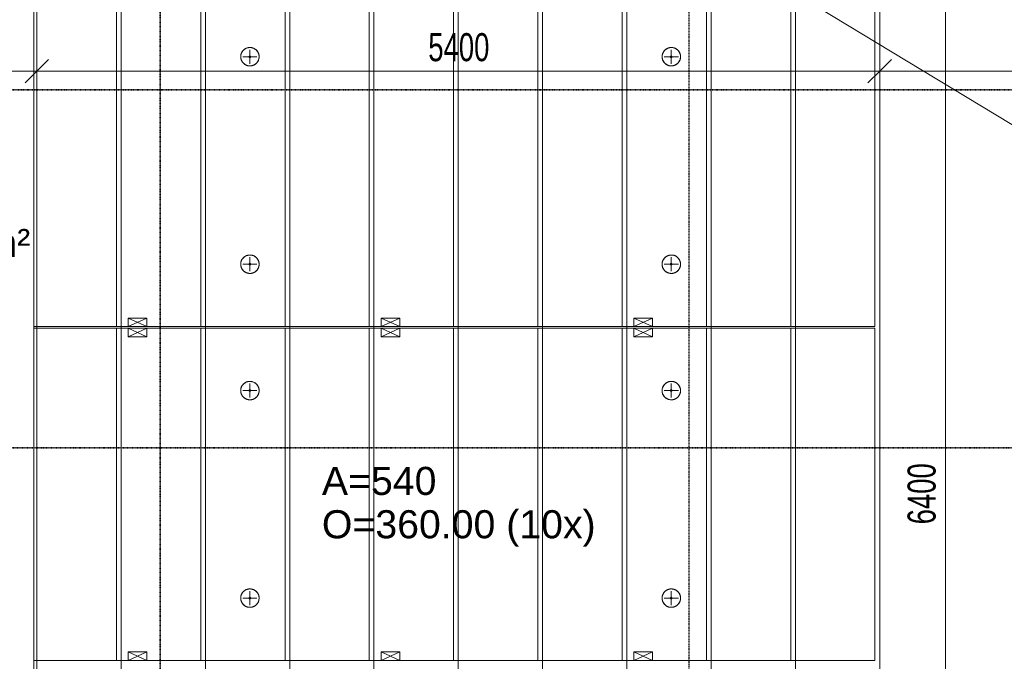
# Model space of a CAD drawing. Header units: millimetres. Extents: x -80560 to 110805, y -11020 to 52719.
# Tile 88 of 184: x 57605 to 63913, y 27830 to 31942. Entities that reach past the tile are written whole.
import ezdxf

# ---------------------------------------------------------------- set-up
doc = ezdxf.new("R2010")
doc.units = ezdxf.units.MM
doc.linetypes.add('CENTER2', pattern=[20, 8, -4, 4, -4])
doc.linetypes.add('DASHDOT2', pattern=[8, 4, -2, 0, -2])
for name, color, linetype, lineweight in [('A-ANNO-DIMS', 211, 'Continuous', 9), ('A-ANNO-DIMS-100', 211, 'Continuous', 9), ('A-AREA-IDEN', 2, 'Continuous', 9), ('A-DETL', 90, 'Continuous', 18), ('A-DETL-MBND', 5, 'Continuous', 18), ('A-FLOR', 192, 'Continuous', 18), ('G-ANNO-SYMB', 111, 'Continuous', 9), ('S-GRID', 1, 'Continuous', 9), ('S-STRS', 31, 'Continuous', 18), ('S-STRS-IDEN', 31, 'Continuous', 18)]:
    doc.layers.add(name, color=color, linetype=linetype, lineweight=lineweight)
doc.styles.add('Arial', font='arial.ttf', dxfattribs={"height": 180})
doc.styles.add('Arial_5', font='arial.ttf', dxfattribs={"width": 0.7, "height": 180})
doc.dimstyles.new('n3o_1_8', dxfattribs={"dimscale": 304.8, "dimtxt": 183.646692, "dimasz": 0.492126, "dimexe": 0.246063, "dimexo": 0.0625, "dimgap": 0.032808, "dimtad": 1, "dimdec": 0, "dimdsep": 46, "dimtxsty": 'Arial_5', "dimblk1": 'OBLIQUE', "dimblk2": 'OBLIQUE', "dimsah": 1, "dimcen": 0.09, "dimdle": 0.246063, "dimazin": 0, "dimtfac": 1, "dimtdec": 4, "dimtix": 1, "dimtmove": 0, "dimatfit": 3, "dimfxl": 0.246063, "dimfxlon": 1, "dimtvp": 1, "dimtolj": 1, "dimtzin": 0, "dimarcsym": 2})

# ---------------------------------------------------------------- blocks, each defined once
blk = doc.blocks.new('MB 23 Hijsvoorziening - T-slotanker 7_5 - 150 TV-V354-DO_01 eerste verdieping')
at = {"layer": 'A-DETL-MBND', "color": 130, "lineweight": 9}
for p, q in [((-45, 0), (45, 0)), ((0, -45), (0, 45))]:
    blk.add_line(p, q, dxfattribs=at)
blk = doc.blocks.new('MB 23_10 Montagebol RB - RB-7_5_10_0-V355-DO_01 eerste verdieping')
at = {"layer": 'A-DETL-MBND', "color": 130, "lineweight": 9}
for radius, start, end in [(59, 360, 180), (6, 0, 180), (59, 180, 360), (6, 180, 0)]:
    blk.add_arc((0, 0), radius, start, end, dxfattribs=at)
blk = doc.blocks.new('MB 00 Sparing - 120 x 120 x 55-3805436-DO_01 eerste verdieping')
at = {"layer": 'A-DETL-MBND', "color": 130, "lineweight": 9}
for p, q in [((-27.5, 60), (27.5, -60)), ((-27.5, -60), (27.5, 60))]:
    blk.add_line(p, q, dxfattribs=at)
blk = doc.blocks.new('95251-Leonardo College Leiden_rvt-1-DO_01 eerste verdieping')
at = {"layer": 'A-DETL-MBND', "color": 130, "lineweight": 9}
for p, q in [((33330, 29975), (33330, 32100.5)), ((33870, 29975), (33870, 32100.5)), ((34410, 29975), (34410, 32100.5)), ((34950, 29975), (34950, 32100.5)), ((35490, 29975), (35490, 32100.5)), ((36030, 29975), (36030, 32100.5)), ((36570, 29975), (36570, 32100.5)), ((37110, 29975), (37110, 32100.5)), ((37650, 29975), (37650, 32100.5)), ((38190, 29975), (38190, 32100.5)), ((33405, 29975), (33405, 30030)), ((33405, 30030), (33525, 30030)), ((33525, 30030), (33525, 29975)), ((35025, 29975), (35025, 30030)), ((35025, 30030), (35145, 30030)), ((35145, 30030), (35145, 29975)), ((36645, 29975), (36645, 30030)), ((36645, 30030), (36765, 30030)), ((36765, 30030), (36765, 29975)), ((33320, 29975), (32820, 29975)), ((33330, 29975), (33320, 29975)), ((33405, 29975), (33330, 29975)), ((33525, 29975), (33405, 29975)), ((33860, 29975), (33525, 29975)), ((33870, 29975), (33860, 29975)), ((34400, 29975), (33870, 29975)), ((34410, 29975), (34400, 29975)), ((34940, 29975), (34410, 29975)), ((34950, 29975), (34940, 29975)), ((35025, 29975), (34950, 29975)), ((35145, 29975), (35025, 29975)), ((35480, 29975), (35145, 29975)), ((35490, 29975), (35480, 29975)), ((36020, 29975), (35490, 29975)), ((36030, 29975), (36020, 29975)), ((36560, 29975), (36030, 29975)), ((36570, 29975), (36560, 29975)), ((36645, 29975), (36570, 29975)), ((36765, 29975), (36645, 29975)), ((37100, 29975), (36765, 29975)), ((37110, 29975), (37100, 29975)), ((37640, 29975), (37110, 29975)), ((37650, 29975), (37640, 29975)), ((38180, 29975), (37650, 29975)), ((38190, 29975), (38180, 29975)), ((32820, 29965), (33320, 29965)), ((33320, 29965), (33330, 29965)), ((33330, 27835), (33330, 29965)), ((33330, 29965), (33405, 29965)), ((33405, 29965), (33525, 29965)), ((33405, 29910), (33405, 29965)), ((33525, 29910), (33405, 29910)), ((33525, 29965), (33860, 29965)), ((33525, 29965), (33525, 29910)), ((33860, 29965), (33870, 29965)), ((33870, 27835), (33870, 29965)), ((33870, 29965), (34400, 29965)), ((34400, 29965), (34410, 29965)), ((34410, 27835), (34410, 29965)), ((34410, 29965), (34940, 29965)), ((34940, 29965), (34950, 29965)), ((34950, 27835), (34950, 29965)), ((34950, 29965), (35025, 29965)), ((35025, 29965), (35145, 29965)), ((35025, 29910), (35025, 29965)), ((35145, 29910), (35025, 29910)), ((35145, 29965), (35480, 29965)), ((35145, 29965), (35145, 29910)), ((35480, 29965), (35490, 29965)), ((35490, 27835), (35490, 29965)), ((35490, 29965), (36020, 29965)), ((36020, 29965), (36030, 29965)), ((36030, 27835), (36030, 29965)), ((36030, 29965), (36560, 29965)), ((36560, 29965), (36570, 29965)), ((36570, 27835), (36570, 29965)), ((36570, 29965), (36645, 29965)), ((36645, 29965), (36765, 29965)), ((36645, 29910), (36645, 29965)), ((36765, 29910), (36645, 29910)), ((36765, 29965), (37100, 29965)), ((36765, 29965), (36765, 29910)), ((37100, 29965), (37110, 29965)), ((37110, 27835), (37110, 29965)), ((37110, 29965), (37640, 29965)), ((37640, 29965), (37650, 29965)), ((37650, 27835), (37650, 29965)), ((37650, 29965), (38180, 29965)), ((38180, 29965), (38190, 29965)), ((38190, 27835), (38190, 29965)), ((33405, 27835), (33405, 27890)), ((33405, 27890), (33525, 27890)), ((33525, 27890), (33525, 27835)), ((35025, 27835), (35025, 27890)), ((35025, 27890), (35145, 27890)), ((35145, 27890), (35145, 27835)), ((36645, 27835), (36645, 27890)), ((36645, 27890), (36765, 27890)), ((36765, 27890), (36765, 27835)), ((33320, 27835), (32820, 27835)), ((33330, 27835), (33320, 27835)), ((33405, 27835), (33330, 27835)), ((33525, 27835), (33405, 27835)), ((33860, 27835), (33525, 27835)), ((33870, 27835), (33860, 27835)), ((34400, 27835), (33870, 27835)), ((34410, 27835), (34400, 27835)), ((34940, 27835), (34410, 27835)), ((34950, 27835), (34940, 27835)), ((35025, 27835), (34950, 27835)), ((35145, 27835), (35025, 27835)), ((35480, 27835), (35145, 27835)), ((35490, 27835), (35480, 27835)), ((36020, 27835), (35490, 27835)), ((36030, 27835), (36020, 27835)), ((36560, 27835), (36030, 27835)), ((36570, 27835), (36560, 27835)), ((36645, 27835), (36570, 27835)), ((36765, 27835), (36645, 27835)), ((37100, 27835), (36765, 27835)), ((37110, 27835), (37100, 27835)), ((37640, 27835), (37110, 27835)), ((37650, 27835), (37640, 27835)), ((38180, 27835), (37650, 27835)), ((38190, 27835), (38180, 27835))]:
    blk.add_line(p, q, dxfattribs=at)
at = {"layer": 'A-DETL-MBND', "color": 191, "lineweight": 9}
for p, q in [((32820, 29975), (32800, 29975)), ((32800, 29965), (32820, 29965)), ((32820, 27835), (32800, 27835))]:
    blk.add_line(p, q, dxfattribs=at)
at = {"layer": 'A-DETL-MBND', "color": 191, "lineweight": 9, "flags": 128}
for points in [[(34185, 31764), (34182.6, 31764), (34180.3, 31763.8), (34177.9, 31763.6), (34175.6, 31763.2), (34173.3, 31762.8), (34171, 31762.3), (34168.7, 31761.7), (34166.4, 31761), (34164.2, 31760.2), (34162, 31759.3), (34159.9, 31758.4), (34157.8, 31757.3), (34155.7, 31756.2), (34153.7, 31755), (34151.7, 31753.7), (34149.8, 31752.3), (34147.9, 31750.9), (34146.1, 31749.4), (34144.4, 31747.8), (34142.7, 31746.1), (34141.1, 31744.4), (34139.5, 31742.6), (34138.1, 31740.7), (34136.7, 31738.8), (34135.4, 31736.9), (34134.1, 31734.9), (34133, 31732.8), (34131.9, 31730.7), (34130.9, 31728.6), (34130, 31726.4), (34129.2, 31724.2), (34128.5, 31721.9), (34127.8, 31719.6), (34127.3, 31717.3), (34126.9, 31715), (34126.5, 31712.7), (34126.2, 31710.3), (34126.1, 31708), (34126, 31705.6), (34126, 31703.3), (34126.1, 31700.9), (34126.4, 31698.6), (34126.7, 31696.2), (34127.1, 31693.9), (34127.5, 31691.6), (34128.1, 31689.3), (34128.8, 31687), (34129.6, 31684.8), (34130.4, 31682.6), (34131.4, 31680.4), (34132.4, 31678.3), (34133.5, 31676.2), (34134.7, 31674.2), (34135.9, 31672.2), (34137.3, 31670.3), (34138.7, 31668.4), (34140.2, 31666.6), (34141.8, 31664.8), (34143.4, 31663.1), (34145.1, 31661.5), (34146.9, 31659.9), (34148.8, 31658.4), (34150.6, 31657), (34152.6, 31655.7), (34154.6, 31654.4), (34156.6, 31653.3), (34158.7, 31652.2), (34160.9, 31651.2), (34163, 31650.2), (34165.2, 31649.4), (34167.5, 31648.7), (34169.7, 31648), (34172, 31647.4), (34174.3, 31647), (34176.7, 31646.6), (34179, 31646.3), (34181.4, 31646.1), (34183.7, 31646), (34185, 31646)], [(34185, 31646), (34187.4, 31646), (34189.7, 31646.2), (34192.1, 31646.4), (34194.4, 31646.8), (34196.7, 31647.2), (34199, 31647.7), (34201.3, 31648.3), (34203.6, 31649), (34205.8, 31649.8), (34208, 31650.7), (34210.1, 31651.6), (34212.2, 31652.7), (34214.3, 31653.8), (34216.3, 31655), (34218.3, 31656.3), (34220.2, 31657.7), (34222.1, 31659.1), (34223.9, 31660.6), (34225.6, 31662.2), (34227.3, 31663.9), (34228.9, 31665.6), (34230.5, 31667.4), (34231.9, 31669.3), (34233.3, 31671.2), (34234.6, 31673.1), (34235.9, 31675.1), (34237, 31677.2), (34238.1, 31679.3), (34239.1, 31681.4), (34240, 31683.6), (34240.8, 31685.8), (34241.5, 31688.1), (34242.2, 31690.4), (34242.7, 31692.7), (34243.1, 31695), (34243.5, 31697.3), (34243.8, 31699.7), (34243.9, 31702), (34244, 31704.4), (34244, 31706.7), (34243.9, 31709.1), (34243.6, 31711.4), (34243.3, 31713.8), (34242.9, 31716.1), (34242.5, 31718.4), (34241.9, 31720.7), (34241.2, 31723), (34240.4, 31725.2), (34239.6, 31727.4), (34238.6, 31729.6), (34237.6, 31731.7), (34236.5, 31733.8), (34235.3, 31735.8), (34234.1, 31737.8), (34232.7, 31739.7), (34231.3, 31741.6), (34229.8, 31743.4), (34228.2, 31745.2), (34226.6, 31746.9), (34224.9, 31748.5), (34223.1, 31750.1), (34221.2, 31751.6), (34219.4, 31753), (34217.4, 31754.3), (34215.4, 31755.6), (34213.4, 31756.7), (34211.3, 31757.8), (34209.1, 31758.8), (34207, 31759.8), (34204.8, 31760.6), (34202.5, 31761.3), (34200.3, 31762), (34198, 31762.6), (34195.7, 31763), (34193.3, 31763.4), (34191, 31763.7), (34188.6, 31763.9), (34186.3, 31764), (34185, 31764)], [(36885, 31764), (36882.6, 31764), (36880.3, 31763.8), (36877.9, 31763.6), (36875.6, 31763.2), (36873.3, 31762.8), (36871, 31762.3), (36868.7, 31761.7), (36866.4, 31761), (36864.2, 31760.2), (36862, 31759.3), (36859.9, 31758.4), (36857.8, 31757.3), (36855.7, 31756.2), (36853.7, 31755), (36851.7, 31753.7), (36849.8, 31752.3), (36847.9, 31750.9), (36846.1, 31749.4), (36844.4, 31747.8), (36842.7, 31746.1), (36841.1, 31744.4), (36839.5, 31742.6), (36838.1, 31740.7), (36836.7, 31738.8), (36835.4, 31736.9), (36834.1, 31734.9), (36833, 31732.8), (36831.9, 31730.7), (36830.9, 31728.6), (36830, 31726.4), (36829.2, 31724.2), (36828.5, 31721.9), (36827.8, 31719.6), (36827.3, 31717.3), (36826.9, 31715), (36826.5, 31712.7), (36826.2, 31710.3), (36826.1, 31708), (36826, 31705.6), (36826, 31703.3), (36826.1, 31700.9), (36826.4, 31698.6), (36826.7, 31696.2), (36827.1, 31693.9), (36827.5, 31691.6), (36828.1, 31689.3), (36828.8, 31687), (36829.6, 31684.8), (36830.4, 31682.6), (36831.4, 31680.4), (36832.4, 31678.3), (36833.5, 31676.2), (36834.7, 31674.2), (36835.9, 31672.2), (36837.3, 31670.3), (36838.7, 31668.4), (36840.2, 31666.6), (36841.8, 31664.8), (36843.4, 31663.1), (36845.1, 31661.5), (36846.9, 31659.9), (36848.8, 31658.4), (36850.6, 31657), (36852.6, 31655.7), (36854.6, 31654.4), (36856.6, 31653.3), (36858.7, 31652.2), (36860.9, 31651.2), (36863, 31650.2), (36865.2, 31649.4), (36867.5, 31648.7), (36869.7, 31648), (36872, 31647.4), (36874.3, 31647), (36876.7, 31646.6), (36879, 31646.3), (36881.4, 31646.1), (36883.7, 31646), (36885, 31646)], [(36885, 31646), (36887.4, 31646), (36889.7, 31646.2), (36892.1, 31646.4), (36894.4, 31646.8), (36896.7, 31647.2), (36899, 31647.7), (36901.3, 31648.3), (36903.6, 31649), (36905.8, 31649.8), (36908, 31650.7), (36910.1, 31651.6), (36912.2, 31652.7), (36914.3, 31653.8), (36916.3, 31655), (36918.3, 31656.3), (36920.2, 31657.7), (36922.1, 31659.1), (36923.9, 31660.6), (36925.6, 31662.2), (36927.3, 31663.9), (36928.9, 31665.6), (36930.5, 31667.4), (36931.9, 31669.3), (36933.3, 31671.2), (36934.6, 31673.1), (36935.9, 31675.1), (36937, 31677.2), (36938.1, 31679.3), (36939.1, 31681.4), (36940, 31683.6), (36940.8, 31685.8), (36941.5, 31688.1), (36942.2, 31690.4), (36942.7, 31692.7), (36943.1, 31695), (36943.5, 31697.3), (36943.8, 31699.7), (36943.9, 31702), (36944, 31704.4), (36944, 31706.7), (36943.9, 31709.1), (36943.6, 31711.4), (36943.3, 31713.8), (36942.9, 31716.1), (36942.5, 31718.4), (36941.9, 31720.7), (36941.2, 31723), (36940.4, 31725.2), (36939.6, 31727.4), (36938.6, 31729.6), (36937.6, 31731.7), (36936.5, 31733.8), (36935.3, 31735.8), (36934.1, 31737.8), (36932.7, 31739.7), (36931.3, 31741.6), (36929.8, 31743.4), (36928.2, 31745.2), (36926.6, 31746.9), (36924.9, 31748.5), (36923.1, 31750.1), (36921.2, 31751.6), (36919.4, 31753), (36917.4, 31754.3), (36915.4, 31755.6), (36913.4, 31756.7), (36911.3, 31757.8), (36909.1, 31758.8), (36907, 31759.8), (36904.8, 31760.6), (36902.5, 31761.3), (36900.3, 31762), (36898, 31762.6), (36895.7, 31763), (36893.3, 31763.4), (36891, 31763.7), (36888.6, 31763.9), (36886.3, 31764), (36885, 31764)], [(34185, 30434), (34182.6, 30434), (34180.3, 30433.8), (34177.9, 30433.6), (34175.6, 30433.2), (34173.3, 30432.8), (34171, 30432.3), (34168.7, 30431.7), (34166.4, 30431), (34164.2, 30430.2), (34162, 30429.3), (34159.9, 30428.4), (34157.8, 30427.3), (34155.7, 30426.2), (34153.7, 30425), (34151.7, 30423.7), (34149.8, 30422.3), (34147.9, 30420.9), (34146.1, 30419.4), (34144.4, 30417.8), (34142.7, 30416.1), (34141.1, 30414.4), (34139.5, 30412.6), (34138.1, 30410.7), (34136.7, 30408.8), (34135.4, 30406.9), (34134.1, 30404.9), (34133, 30402.8), (34131.9, 30400.7), (34130.9, 30398.6), (34130, 30396.4), (34129.2, 30394.2), (34128.5, 30391.9), (34127.8, 30389.6), (34127.3, 30387.3), (34126.9, 30385), (34126.5, 30382.7), (34126.2, 30380.3), (34126.1, 30378), (34126, 30375.6), (34126, 30373.3), (34126.1, 30370.9), (34126.4, 30368.6), (34126.7, 30366.2), (34127.1, 30363.9), (34127.5, 30361.6), (34128.1, 30359.3), (34128.8, 30357), (34129.6, 30354.8), (34130.4, 30352.6), (34131.4, 30350.4), (34132.4, 30348.3), (34133.5, 30346.2), (34134.7, 30344.2), (34135.9, 30342.2), (34137.3, 30340.3), (34138.7, 30338.4), (34140.2, 30336.6), (34141.8, 30334.8), (34143.4, 30333.1), (34145.1, 30331.5), (34146.9, 30329.9), (34148.8, 30328.4), (34150.6, 30327), (34152.6, 30325.7), (34154.6, 30324.4), (34156.6, 30323.3), (34158.7, 30322.2), (34160.9, 30321.2), (34163, 30320.2), (34165.2, 30319.4), (34167.5, 30318.7), (34169.7, 30318), (34172, 30317.4), (34174.3, 30317), (34176.7, 30316.6), (34179, 30316.3), (34181.4, 30316.1), (34183.7, 30316), (34185, 30316)], [(34185, 30316), (34187.4, 30316), (34189.7, 30316.2), (34192.1, 30316.4), (34194.4, 30316.8), (34196.7, 30317.2), (34199, 30317.7), (34201.3, 30318.3), (34203.6, 30319), (34205.8, 30319.8), (34208, 30320.7), (34210.1, 30321.6), (34212.2, 30322.7), (34214.3, 30323.8), (34216.3, 30325), (34218.3, 30326.3), (34220.2, 30327.7), (34222.1, 30329.1), (34223.9, 30330.6), (34225.6, 30332.2), (34227.3, 30333.9), (34228.9, 30335.6), (34230.5, 30337.4), (34231.9, 30339.3), (34233.3, 30341.2), (34234.6, 30343.1), (34235.9, 30345.1), (34237, 30347.2), (34238.1, 30349.3), (34239.1, 30351.4), (34240, 30353.6), (34240.8, 30355.8), (34241.5, 30358.1), (34242.2, 30360.4), (34242.7, 30362.7), (34243.1, 30365), (34243.5, 30367.3), (34243.8, 30369.7), (34243.9, 30372), (34244, 30374.4), (34244, 30376.7), (34243.9, 30379.1), (34243.6, 30381.4), (34243.3, 30383.8), (34242.9, 30386.1), (34242.5, 30388.4), (34241.9, 30390.7), (34241.2, 30393), (34240.4, 30395.2), (34239.6, 30397.4), (34238.6, 30399.6), (34237.6, 30401.7), (34236.5, 30403.8), (34235.3, 30405.8), (34234.1, 30407.8), (34232.7, 30409.7), (34231.3, 30411.6), (34229.8, 30413.4), (34228.2, 30415.2), (34226.6, 30416.9), (34224.9, 30418.5), (34223.1, 30420.1), (34221.2, 30421.6), (34219.4, 30423), (34217.4, 30424.3), (34215.4, 30425.6), (34213.4, 30426.7), (34211.3, 30427.8), (34209.1, 30428.8), (34207, 30429.8), (34204.8, 30430.6), (34202.5, 30431.3), (34200.3, 30432), (34198, 30432.6), (34195.7, 30433), (34193.3, 30433.4), (34191, 30433.7), (34188.6, 30433.9), (34186.3, 30434), (34185, 30434)], [(36885, 30434), (36882.6, 30434), (36880.3, 30433.8), (36877.9, 30433.6), (36875.6, 30433.2), (36873.3, 30432.8), (36871, 30432.3), (36868.7, 30431.7), (36866.4, 30431), (36864.2, 30430.2), (36862, 30429.3), (36859.9, 30428.4), (36857.8, 30427.3), (36855.7, 30426.2), (36853.7, 30425), (36851.7, 30423.7), (36849.8, 30422.3), (36847.9, 30420.9), (36846.1, 30419.4), (36844.4, 30417.8), (36842.7, 30416.1), (36841.1, 30414.4), (36839.5, 30412.6), (36838.1, 30410.7), (36836.7, 30408.8), (36835.4, 30406.9), (36834.1, 30404.9), (36833, 30402.8), (36831.9, 30400.7), (36830.9, 30398.6), (36830, 30396.4), (36829.2, 30394.2), (36828.5, 30391.9), (36827.8, 30389.6), (36827.3, 30387.3), (36826.9, 30385), (36826.5, 30382.7), (36826.2, 30380.3), (36826.1, 30378), (36826, 30375.6), (36826, 30373.3), (36826.1, 30370.9), (36826.4, 30368.6), (36826.7, 30366.2), (36827.1, 30363.9), (36827.5, 30361.6), (36828.1, 30359.3), (36828.8, 30357), (36829.6, 30354.8), (36830.4, 30352.6), (36831.4, 30350.4), (36832.4, 30348.3), (36833.5, 30346.2), (36834.7, 30344.2), (36835.9, 30342.2), (36837.3, 30340.3), (36838.7, 30338.4), (36840.2, 30336.6), (36841.8, 30334.8), (36843.4, 30333.1), (36845.1, 30331.5), (36846.9, 30329.9), (36848.8, 30328.4), (36850.6, 30327), (36852.6, 30325.7), (36854.6, 30324.4), (36856.6, 30323.3), (36858.7, 30322.2), (36860.9, 30321.2), (36863, 30320.2), (36865.2, 30319.4), (36867.5, 30318.7), (36869.7, 30318), (36872, 30317.4), (36874.3, 30317), (36876.7, 30316.6), (36879, 30316.3), (36881.4, 30316.1), (36883.7, 30316), (36885, 30316)], [(36885, 30316), (36887.4, 30316), (36889.7, 30316.2), (36892.1, 30316.4), (36894.4, 30316.8), (36896.7, 30317.2), (36899, 30317.7), (36901.3, 30318.3), (36903.6, 30319), (36905.8, 30319.8), (36908, 30320.7), (36910.1, 30321.6), (36912.2, 30322.7), (36914.3, 30323.8), (36916.3, 30325), (36918.3, 30326.3), (36920.2, 30327.7), (36922.1, 30329.1), (36923.9, 30330.6), (36925.6, 30332.2), (36927.3, 30333.9), (36928.9, 30335.6), (36930.5, 30337.4), (36931.9, 30339.3), (36933.3, 30341.2), (36934.6, 30343.1), (36935.9, 30345.1), (36937, 30347.2), (36938.1, 30349.3), (36939.1, 30351.4), (36940, 30353.6), (36940.8, 30355.8), (36941.5, 30358.1), (36942.2, 30360.4), (36942.7, 30362.7), (36943.1, 30365), (36943.5, 30367.3), (36943.8, 30369.7), (36943.9, 30372), (36944, 30374.4), (36944, 30376.7), (36943.9, 30379.1), (36943.6, 30381.4), (36943.3, 30383.8), (36942.9, 30386.1), (36942.5, 30388.4), (36941.9, 30390.7), (36941.2, 30393), (36940.4, 30395.2), (36939.6, 30397.4), (36938.6, 30399.6), (36937.6, 30401.7), (36936.5, 30403.8), (36935.3, 30405.8), (36934.1, 30407.8), (36932.7, 30409.7), (36931.3, 30411.6), (36929.8, 30413.4), (36928.2, 30415.2), (36926.6, 30416.9), (36924.9, 30418.5), (36923.1, 30420.1), (36921.2, 30421.6), (36919.4, 30423), (36917.4, 30424.3), (36915.4, 30425.6), (36913.4, 30426.7), (36911.3, 30427.8), (36909.1, 30428.8), (36907, 30429.8), (36904.8, 30430.6), (36902.5, 30431.3), (36900.3, 30432), (36898, 30432.6), (36895.7, 30433), (36893.3, 30433.4), (36891, 30433.7), (36888.6, 30433.9), (36886.3, 30434), (36885, 30434)], [(34185, 29624), (34182.6, 29624), (34180.3, 29623.8), (34177.9, 29623.6), (34175.6, 29623.2), (34173.3, 29622.8), (34171, 29622.3), (34168.7, 29621.7), (34166.4, 29621), (34164.2, 29620.2), (34162, 29619.3), (34159.9, 29618.4), (34157.8, 29617.3), (34155.7, 29616.2), (34153.7, 29615), (34151.7, 29613.7), (34149.8, 29612.3), (34147.9, 29610.9), (34146.1, 29609.4), (34144.4, 29607.8), (34142.7, 29606.1), (34141.1, 29604.4), (34139.5, 29602.6), (34138.1, 29600.7), (34136.7, 29598.8), (34135.4, 29596.9), (34134.1, 29594.9), (34133, 29592.8), (34131.9, 29590.7), (34130.9, 29588.6), (34130, 29586.4), (34129.2, 29584.2), (34128.5, 29581.9), (34127.8, 29579.6), (34127.3, 29577.3), (34126.9, 29575), (34126.5, 29572.7), (34126.2, 29570.3), (34126.1, 29568), (34126, 29565.6), (34126, 29563.3), (34126.1, 29560.9), (34126.4, 29558.6), (34126.7, 29556.2), (34127.1, 29553.9), (34127.5, 29551.6), (34128.1, 29549.3), (34128.8, 29547), (34129.6, 29544.8), (34130.4, 29542.6), (34131.4, 29540.4), (34132.4, 29538.3), (34133.5, 29536.2), (34134.7, 29534.2), (34135.9, 29532.2), (34137.3, 29530.3), (34138.7, 29528.4), (34140.2, 29526.6), (34141.8, 29524.8), (34143.4, 29523.1), (34145.1, 29521.5), (34146.9, 29519.9), (34148.8, 29518.4), (34150.6, 29517), (34152.6, 29515.7), (34154.6, 29514.4), (34156.6, 29513.3), (34158.7, 29512.2), (34160.9, 29511.2), (34163, 29510.2), (34165.2, 29509.4), (34167.5, 29508.7), (34169.7, 29508), (34172, 29507.4), (34174.3, 29507), (34176.7, 29506.6), (34179, 29506.3), (34181.4, 29506.1), (34183.7, 29506), (34185, 29506)], [(34185, 29506), (34187.4, 29506), (34189.7, 29506.2), (34192.1, 29506.4), (34194.4, 29506.8), (34196.7, 29507.2), (34199, 29507.7), (34201.3, 29508.3), (34203.6, 29509), (34205.8, 29509.8), (34208, 29510.7), (34210.1, 29511.6), (34212.2, 29512.7), (34214.3, 29513.8), (34216.3, 29515), (34218.3, 29516.3), (34220.2, 29517.7), (34222.1, 29519.1), (34223.9, 29520.6), (34225.6, 29522.2), (34227.3, 29523.9), (34228.9, 29525.6), (34230.5, 29527.4), (34231.9, 29529.3), (34233.3, 29531.2), (34234.6, 29533.1), (34235.9, 29535.1), (34237, 29537.2), (34238.1, 29539.3), (34239.1, 29541.4), (34240, 29543.6), (34240.8, 29545.8), (34241.5, 29548.1), (34242.2, 29550.4), (34242.7, 29552.7), (34243.1, 29555), (34243.5, 29557.3), (34243.8, 29559.7), (34243.9, 29562), (34244, 29564.4), (34244, 29566.7), (34243.9, 29569.1), (34243.6, 29571.4), (34243.3, 29573.8), (34242.9, 29576.1), (34242.5, 29578.4), (34241.9, 29580.7), (34241.2, 29583), (34240.4, 29585.2), (34239.6, 29587.4), (34238.6, 29589.6), (34237.6, 29591.7), (34236.5, 29593.8), (34235.3, 29595.8), (34234.1, 29597.8), (34232.7, 29599.7), (34231.3, 29601.6), (34229.8, 29603.4), (34228.2, 29605.2), (34226.6, 29606.9), (34224.9, 29608.5), (34223.1, 29610.1), (34221.2, 29611.6), (34219.4, 29613), (34217.4, 29614.3), (34215.4, 29615.6), (34213.4, 29616.7), (34211.3, 29617.8), (34209.1, 29618.8), (34207, 29619.8), (34204.8, 29620.6), (34202.5, 29621.3), (34200.3, 29622), (34198, 29622.6), (34195.7, 29623), (34193.3, 29623.4), (34191, 29623.7), (34188.6, 29623.9), (34186.3, 29624), (34185, 29624)], [(36885, 29624), (36882.6, 29624), (36880.3, 29623.8), (36877.9, 29623.6), (36875.6, 29623.2), (36873.3, 29622.8), (36871, 29622.3), (36868.7, 29621.7), (36866.4, 29621), (36864.2, 29620.2), (36862, 29619.3), (36859.9, 29618.4), (36857.8, 29617.3), (36855.7, 29616.2), (36853.7, 29615), (36851.7, 29613.7), (36849.8, 29612.3), (36847.9, 29610.9), (36846.1, 29609.4), (36844.4, 29607.8), (36842.7, 29606.1), (36841.1, 29604.4), (36839.5, 29602.6), (36838.1, 29600.7), (36836.7, 29598.8), (36835.4, 29596.9), (36834.1, 29594.9), (36833, 29592.8), (36831.9, 29590.7), (36830.9, 29588.6), (36830, 29586.4), (36829.2, 29584.2), (36828.5, 29581.9), (36827.8, 29579.6), (36827.3, 29577.3), (36826.9, 29575), (36826.5, 29572.7), (36826.2, 29570.3), (36826.1, 29568), (36826, 29565.6), (36826, 29563.3), (36826.1, 29560.9), (36826.4, 29558.6), (36826.7, 29556.2), (36827.1, 29553.9), (36827.5, 29551.6), (36828.1, 29549.3), (36828.8, 29547), (36829.6, 29544.8), (36830.4, 29542.6), (36831.4, 29540.4), (36832.4, 29538.3), (36833.5, 29536.2), (36834.7, 29534.2), (36835.9, 29532.2), (36837.3, 29530.3), (36838.7, 29528.4), (36840.2, 29526.6), (36841.8, 29524.8), (36843.4, 29523.1), (36845.1, 29521.5), (36846.9, 29519.9), (36848.8, 29518.4), (36850.6, 29517), (36852.6, 29515.7), (36854.6, 29514.4), (36856.6, 29513.3), (36858.7, 29512.2), (36860.9, 29511.2), (36863, 29510.2), (36865.2, 29509.4), (36867.5, 29508.7), (36869.7, 29508), (36872, 29507.4), (36874.3, 29507), (36876.7, 29506.6), (36879, 29506.3), (36881.4, 29506.1), (36883.7, 29506), (36885, 29506)], [(36885, 29506), (36887.4, 29506), (36889.7, 29506.2), (36892.1, 29506.4), (36894.4, 29506.8), (36896.7, 29507.2), (36899, 29507.7), (36901.3, 29508.3), (36903.6, 29509), (36905.8, 29509.8), (36908, 29510.7), (36910.1, 29511.6), (36912.2, 29512.7), (36914.3, 29513.8), (36916.3, 29515), (36918.3, 29516.3), (36920.2, 29517.7), (36922.1, 29519.1), (36923.9, 29520.6), (36925.6, 29522.2), (36927.3, 29523.9), (36928.9, 29525.6), (36930.5, 29527.4), (36931.9, 29529.3), (36933.3, 29531.2), (36934.6, 29533.1), (36935.9, 29535.1), (36937, 29537.2), (36938.1, 29539.3), (36939.1, 29541.4), (36940, 29543.6), (36940.8, 29545.8), (36941.5, 29548.1), (36942.2, 29550.4), (36942.7, 29552.7), (36943.1, 29555), (36943.5, 29557.3), (36943.8, 29559.7), (36943.9, 29562), (36944, 29564.4), (36944, 29566.7), (36943.9, 29569.1), (36943.6, 29571.4), (36943.3, 29573.8), (36942.9, 29576.1), (36942.5, 29578.4), (36941.9, 29580.7), (36941.2, 29583), (36940.4, 29585.2), (36939.6, 29587.4), (36938.6, 29589.6), (36937.6, 29591.7), (36936.5, 29593.8), (36935.3, 29595.8), (36934.1, 29597.8), (36932.7, 29599.7), (36931.3, 29601.6), (36929.8, 29603.4), (36928.2, 29605.2), (36926.6, 29606.9), (36924.9, 29608.5), (36923.1, 29610.1), (36921.2, 29611.6), (36919.4, 29613), (36917.4, 29614.3), (36915.4, 29615.6), (36913.4, 29616.7), (36911.3, 29617.8), (36909.1, 29618.8), (36907, 29619.8), (36904.8, 29620.6), (36902.5, 29621.3), (36900.3, 29622), (36898, 29622.6), (36895.7, 29623), (36893.3, 29623.4), (36891, 29623.7), (36888.6, 29623.9), (36886.3, 29624), (36885, 29624)], [(34185, 28294), (34182.6, 28294), (34180.3, 28293.8), (34177.9, 28293.6), (34175.6, 28293.2), (34173.3, 28292.8), (34171, 28292.3), (34168.7, 28291.7), (34166.4, 28291), (34164.2, 28290.2), (34162, 28289.3), (34159.9, 28288.4), (34157.8, 28287.3), (34155.7, 28286.2), (34153.7, 28285), (34151.7, 28283.7), (34149.8, 28282.3), (34147.9, 28280.9), (34146.1, 28279.4), (34144.4, 28277.8), (34142.7, 28276.1), (34141.1, 28274.4), (34139.5, 28272.6), (34138.1, 28270.7), (34136.7, 28268.8), (34135.4, 28266.9), (34134.1, 28264.9), (34133, 28262.8), (34131.9, 28260.7), (34130.9, 28258.6), (34130, 28256.4), (34129.2, 28254.2), (34128.5, 28251.9), (34127.8, 28249.6), (34127.3, 28247.3), (34126.9, 28245), (34126.5, 28242.7), (34126.2, 28240.3), (34126.1, 28238), (34126, 28235.6), (34126, 28233.3), (34126.1, 28230.9), (34126.4, 28228.6), (34126.7, 28226.2), (34127.1, 28223.9), (34127.5, 28221.6), (34128.1, 28219.3), (34128.8, 28217), (34129.6, 28214.8), (34130.4, 28212.6), (34131.4, 28210.4), (34132.4, 28208.3), (34133.5, 28206.2), (34134.7, 28204.2), (34135.9, 28202.2), (34137.3, 28200.3), (34138.7, 28198.4), (34140.2, 28196.6), (34141.8, 28194.8), (34143.4, 28193.1), (34145.1, 28191.5), (34146.9, 28189.9), (34148.8, 28188.4), (34150.6, 28187), (34152.6, 28185.7), (34154.6, 28184.4), (34156.6, 28183.3), (34158.7, 28182.2), (34160.9, 28181.2), (34163, 28180.2), (34165.2, 28179.4), (34167.5, 28178.7), (34169.7, 28178), (34172, 28177.4), (34174.3, 28177), (34176.7, 28176.6), (34179, 28176.3), (34181.4, 28176.1), (34183.7, 28176), (34185, 28176)], [(34185, 28176), (34187.4, 28176), (34189.7, 28176.2), (34192.1, 28176.4), (34194.4, 28176.8), (34196.7, 28177.2), (34199, 28177.7), (34201.3, 28178.3), (34203.6, 28179), (34205.8, 28179.8), (34208, 28180.7), (34210.1, 28181.6), (34212.2, 28182.7), (34214.3, 28183.8), (34216.3, 28185), (34218.3, 28186.3), (34220.2, 28187.7), (34222.1, 28189.1), (34223.9, 28190.6), (34225.6, 28192.2), (34227.3, 28193.9), (34228.9, 28195.6), (34230.5, 28197.4), (34231.9, 28199.3), (34233.3, 28201.2), (34234.6, 28203.1), (34235.9, 28205.1), (34237, 28207.2), (34238.1, 28209.3), (34239.1, 28211.4), (34240, 28213.6), (34240.8, 28215.8), (34241.5, 28218.1), (34242.2, 28220.4), (34242.7, 28222.7), (34243.1, 28225), (34243.5, 28227.3), (34243.8, 28229.7), (34243.9, 28232), (34244, 28234.4), (34244, 28236.7), (34243.9, 28239.1), (34243.6, 28241.4), (34243.3, 28243.8), (34242.9, 28246.1), (34242.5, 28248.4), (34241.9, 28250.7), (34241.2, 28253), (34240.4, 28255.2), (34239.6, 28257.4), (34238.6, 28259.6), (34237.6, 28261.7), (34236.5, 28263.8), (34235.3, 28265.8), (34234.1, 28267.8), (34232.7, 28269.7), (34231.3, 28271.6), (34229.8, 28273.4), (34228.2, 28275.2), (34226.6, 28276.9), (34224.9, 28278.5), (34223.1, 28280.1), (34221.2, 28281.6), (34219.4, 28283), (34217.4, 28284.3), (34215.4, 28285.6), (34213.4, 28286.7), (34211.3, 28287.8), (34209.1, 28288.8), (34207, 28289.8), (34204.8, 28290.6), (34202.5, 28291.3), (34200.3, 28292), (34198, 28292.6), (34195.7, 28293), (34193.3, 28293.4), (34191, 28293.7), (34188.6, 28293.9), (34186.3, 28294), (34185, 28294)], [(36885, 28294), (36882.6, 28294), (36880.3, 28293.8), (36877.9, 28293.6), (36875.6, 28293.2), (36873.3, 28292.8), (36871, 28292.3), (36868.7, 28291.7), (36866.4, 28291), (36864.2, 28290.2), (36862, 28289.3), (36859.9, 28288.4), (36857.8, 28287.3), (36855.7, 28286.2), (36853.7, 28285), (36851.7, 28283.7), (36849.8, 28282.3), (36847.9, 28280.9), (36846.1, 28279.4), (36844.4, 28277.8), (36842.7, 28276.1), (36841.1, 28274.4), (36839.5, 28272.6), (36838.1, 28270.7), (36836.7, 28268.8), (36835.4, 28266.9), (36834.1, 28264.9), (36833, 28262.8), (36831.9, 28260.7), (36830.9, 28258.6), (36830, 28256.4), (36829.2, 28254.2), (36828.5, 28251.9), (36827.8, 28249.6), (36827.3, 28247.3), (36826.9, 28245), (36826.5, 28242.7), (36826.2, 28240.3), (36826.1, 28238), (36826, 28235.6), (36826, 28233.3), (36826.1, 28230.9), (36826.4, 28228.6), (36826.7, 28226.2), (36827.1, 28223.9), (36827.5, 28221.6), (36828.1, 28219.3), (36828.8, 28217), (36829.6, 28214.8), (36830.4, 28212.6), (36831.4, 28210.4), (36832.4, 28208.3), (36833.5, 28206.2), (36834.7, 28204.2), (36835.9, 28202.2), (36837.3, 28200.3), (36838.7, 28198.4), (36840.2, 28196.6), (36841.8, 28194.8), (36843.4, 28193.1), (36845.1, 28191.5), (36846.9, 28189.9), (36848.8, 28188.4), (36850.6, 28187), (36852.6, 28185.7), (36854.6, 28184.4), (36856.6, 28183.3), (36858.7, 28182.2), (36860.9, 28181.2), (36863, 28180.2), (36865.2, 28179.4), (36867.5, 28178.7), (36869.7, 28178), (36872, 28177.4), (36874.3, 28177), (36876.7, 28176.6), (36879, 28176.3), (36881.4, 28176.1), (36883.7, 28176), (36885, 28176)], [(36885, 28176), (36887.4, 28176), (36889.7, 28176.2), (36892.1, 28176.4), (36894.4, 28176.8), (36896.7, 28177.2), (36899, 28177.7), (36901.3, 28178.3), (36903.6, 28179), (36905.8, 28179.8), (36908, 28180.7), (36910.1, 28181.6), (36912.2, 28182.7), (36914.3, 28183.8), (36916.3, 28185), (36918.3, 28186.3), (36920.2, 28187.7), (36922.1, 28189.1), (36923.9, 28190.6), (36925.6, 28192.2), (36927.3, 28193.9), (36928.9, 28195.6), (36930.5, 28197.4), (36931.9, 28199.3), (36933.3, 28201.2), (36934.6, 28203.1), (36935.9, 28205.1), (36937, 28207.2), (36938.1, 28209.3), (36939.1, 28211.4), (36940, 28213.6), (36940.8, 28215.8), (36941.5, 28218.1), (36942.2, 28220.4), (36942.7, 28222.7), (36943.1, 28225), (36943.5, 28227.3), (36943.8, 28229.7), (36943.9, 28232), (36944, 28234.4), (36944, 28236.7), (36943.9, 28239.1), (36943.6, 28241.4), (36943.3, 28243.8), (36942.9, 28246.1), (36942.5, 28248.4), (36941.9, 28250.7), (36941.2, 28253), (36940.4, 28255.2), (36939.6, 28257.4), (36938.6, 28259.6), (36937.6, 28261.7), (36936.5, 28263.8), (36935.3, 28265.8), (36934.1, 28267.8), (36932.7, 28269.7), (36931.3, 28271.6), (36929.8, 28273.4), (36928.2, 28275.2), (36926.6, 28276.9), (36924.9, 28278.5), (36923.1, 28280.1), (36921.2, 28281.6), (36919.4, 28283), (36917.4, 28284.3), (36915.4, 28285.6), (36913.4, 28286.7), (36911.3, 28287.8), (36909.1, 28288.8), (36907, 28289.8), (36904.8, 28290.6), (36902.5, 28291.3), (36900.3, 28292), (36898, 28292.6), (36895.7, 28293), (36893.3, 28293.4), (36891, 28293.7), (36888.6, 28293.9), (36886.3, 28294), (36885, 28294)]]:
    blk.add_lwpolyline(points, dxfattribs=at)
at = {"layer": 'A-DETL-MBND', "color": 130, "lineweight": 9}
for centre, start, end in [((34185, 31705), 90, 270), ((34185, 31705), 270, 90), ((36885, 31705), 90, 270), ((36885, 31705), 270, 90), ((34185, 30375), 90, 270), ((34185, 30375), 270, 90), ((36885, 30375), 90, 270), ((36885, 30375), 270, 90), ((34185, 29565), 90, 270), ((34185, 29565), 270, 90), ((36885, 29565), 90, 270), ((36885, 29565), 270, 90), ((34185, 28235), 90, 270), ((34185, 28235), 270, 90), ((36885, 28235), 90, 270), ((36885, 28235), 270, 90)]:
    blk.add_arc(centre, 59, start, end, dxfattribs=at)
at = {"color": 130, "lineweight": 9, "rotation": 269.9999999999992}
for name, p in [('MB 23_10 Montagebol RB - RB-7_5_10_0-V355-DO_01 eerste verdieping', (34185, 31705)), ('MB 23 Hijsvoorziening - T-slotanker 7_5 - 150 TV-V354-DO_01 eerste verdieping', (34185, 31705)), ('MB 23_10 Montagebol RB - RB-7_5_10_0-V355-DO_01 eerste verdieping', (36885, 31705)), ('MB 23 Hijsvoorziening - T-slotanker 7_5 - 150 TV-V354-DO_01 eerste verdieping', (36885, 31705)), ('MB 23_10 Montagebol RB - RB-7_5_10_0-V355-DO_01 eerste verdieping', (34185, 30375)), ('MB 23 Hijsvoorziening - T-slotanker 7_5 - 150 TV-V354-DO_01 eerste verdieping', (34185, 30375)), ('MB 23_10 Montagebol RB - RB-7_5_10_0-V355-DO_01 eerste verdieping', (36885, 30375)), ('MB 23 Hijsvoorziening - T-slotanker 7_5 - 150 TV-V354-DO_01 eerste verdieping', (36885, 30375)), ('MB 00 Sparing - 120 x 120 x 55-3805436-DO_01 eerste verdieping', (33465, 30002.5)), ('MB 00 Sparing - 120 x 120 x 55-3805436-DO_01 eerste verdieping', (35085, 30002.5)), ('MB 00 Sparing - 120 x 120 x 55-3805436-DO_01 eerste verdieping', (36705, 30002.5)), ('MB 00 Sparing - 120 x 120 x 55-3805436-DO_01 eerste verdieping', (33465, 29937.5)), ('MB 00 Sparing - 120 x 120 x 55-3805436-DO_01 eerste verdieping', (35085, 29937.5)), ('MB 00 Sparing - 120 x 120 x 55-3805436-DO_01 eerste verdieping', (36705, 29937.5)), ('MB 23_10 Montagebol RB - RB-7_5_10_0-V355-DO_01 eerste verdieping', (34185, 29565)), ('MB 23 Hijsvoorziening - T-slotanker 7_5 - 150 TV-V354-DO_01 eerste verdieping', (34185, 29565)), ('MB 23_10 Montagebol RB - RB-7_5_10_0-V355-DO_01 eerste verdieping', (36885, 29565)), ('MB 23 Hijsvoorziening - T-slotanker 7_5 - 150 TV-V354-DO_01 eerste verdieping', (36885, 29565)), ('MB 23_10 Montagebol RB - RB-7_5_10_0-V355-DO_01 eerste verdieping', (34185, 28235)), ('MB 23 Hijsvoorziening - T-slotanker 7_5 - 150 TV-V354-DO_01 eerste verdieping', (34185, 28235)), ('MB 23_10 Montagebol RB - RB-7_5_10_0-V355-DO_01 eerste verdieping', (36885, 28235)), ('MB 23 Hijsvoorziening - T-slotanker 7_5 - 150 TV-V354-DO_01 eerste verdieping', (36885, 28235)), ('MB 00 Sparing - 120 x 120 x 55-3805436-DO_01 eerste verdieping', (33465, 27862.5)), ('MB 00 Sparing - 120 x 120 x 55-3805436-DO_01 eerste verdieping', (35085, 27862.5)), ('MB 00 Sparing - 120 x 120 x 55-3805436-DO_01 eerste verdieping', (36705, 27862.5))]:
    blk.add_blockref(name, p, dxfattribs=at)
blk = doc.blocks.new('DIMBLOCK28-DO_01 eerste verdieping')
at = {"layer": 'A-ANNO-DIMS-100'}
for p, q in [((63536.8, 32100), (63461.8, 32175)), ((63461.8, 32100), (63611.8, 32100)), ((63536.8, 32100), (63461.8, 32100)), ((63536.8, 32100), (63536.8, 25700)), ((63536.8, 32100), (63611.8, 32025)), ((63536.8, 25700), (63461.8, 25775)), ((63461.8, 25700), (63611.8, 25700)), ((63536.8, 25700), (63461.8, 25700)), ((63536.8, 25700), (63611.8, 25625))]:
    blk.add_line(p, q, dxfattribs=at)
at = {"layer": 'A-ANNO-DIMS-100', "color": 0, "insert": (63293.2, 28707.9), "char_height": 180, "width": 461.094, "attachment_point": 1, "rotation": 90, "line_spacing_factor": 0.941778, "style": 'Arial_5'}
blk.add_mtext('6400', dxfattribs=at)
blk = doc.blocks.new('_Oblique')
at = {"color": 0, "linetype": 'ByBlock', "lineweight": -2}
blk.add_line((-0.5, -0.5), (0.5, 0.5), dxfattribs=at)
blk = doc.blocks.new('DIMBLOCK199-DO_01 eerste verdieping')
at = {"layer": 'A-ANNO-DIMS-100'}
for p, q in [((55609.8, 31612.5), (55684.8, 31687.5)), ((55609.8, 31687.5), (55609.8, 31537.5)), ((55609.8, 31612.5), (55609.8, 31687.5)), ((57714.8, 31612.5), (57789.8, 31687.5)), ((57714.8, 31687.5), (57714.8, 31537.5)), ((57714.8, 31612.5), (57714.8, 31687.5)), ((55609.8, 31612.5), (55534.8, 31537.5)), ((55609.8, 31612.5), (57714.8, 31612.5)), ((57714.8, 31612.5), (57639.8, 31537.5))]:
    blk.add_line(p, q, dxfattribs=at)
at = {"layer": 'A-ANNO-DIMS-100', "color": 0, "insert": (56470.2, 31856.1), "char_height": 180, "width": 461.094, "attachment_point": 1, "line_spacing_factor": 0.941778, "style": 'Arial_5'}
blk.add_mtext('2105', dxfattribs=at)
blk = doc.blocks.new('DIMBLOCK200-DO_01 eerste verdieping')
at = {"layer": 'A-ANNO-DIMS-100'}
for p, q in [((57714.8, 31612.5), (57789.8, 31687.5)), ((57714.8, 31687.5), (57714.8, 31537.5)), ((57714.8, 31612.5), (57714.8, 31687.5)), ((63114.8, 31612.5), (63189.8, 31687.5)), ((63114.8, 31687.5), (63114.8, 31537.5)), ((63114.8, 31612.5), (63114.8, 31687.5)), ((57714.8, 31612.5), (57639.8, 31537.5)), ((57714.8, 31612.5), (63114.8, 31612.5)), ((63114.8, 31612.5), (63039.8, 31537.5))]:
    blk.add_line(p, q, dxfattribs=at)
at = {"layer": 'A-ANNO-DIMS-100', "color": 0, "insert": (60222.7, 31856.1), "char_height": 180, "width": 461.094, "attachment_point": 1, "line_spacing_factor": 0.941778, "style": 'Arial_5'}
blk.add_mtext('5400', dxfattribs=at)
blk = doc.blocks.new('DIMBLOCK201-DO_01 eerste verdieping')
at = {"layer": 'A-ANNO-DIMS-100'}
for p, q in [((63114.8, 31612.5), (63189.8, 31687.5)), ((63114.8, 31687.5), (63114.8, 31537.5)), ((63114.8, 31612.5), (63114.8, 31687.5)), ((77789.8, 31612.5), (77864.8, 31687.5)), ((77789.8, 31687.5), (77789.8, 31537.5)), ((77789.8, 31612.5), (77789.8, 31687.5)), ((63114.8, 31612.5), (63039.8, 31537.5)), ((63114.8, 31612.5), (77789.8, 31612.5)), ((77789.8, 31612.5), (77714.8, 31537.5))]:
    blk.add_line(p, q, dxfattribs=at)
at = {"layer": 'A-ANNO-DIMS-100', "color": 0, "insert": (70212.2, 31856.1), "char_height": 180, "width": 576.368, "attachment_point": 1, "line_spacing_factor": 0.941778, "style": 'Arial_5'}
blk.add_mtext('14675', dxfattribs=at)

msp = doc.modelspace()

# ---------------------------------------------------------------- linework, layer by layer
at = {"layer": 'A-DETL'}
msp.add_line((58050.8, 34850.7), (77789.8, 22890), dxfattribs=at)
at = {"layer": 'A-FLOR'}
msp.add_line((57694.8, 23500), (57694.8, 32495.5), dxfattribs=at)
at = {"layer": 'G-ANNO-SYMB', "linetype": 'DASHDOT2', "lineweight": 35}
for p, q in [((58505.6, 48457.5), (58505.6, 9138.4)), ((36081.7, 31493.3), (104099.5, 31493.3)), ((36171.8, 29198), (104099.5, 29198))]:
    msp.add_line(p, q, dxfattribs=at)
at = {"layer": 'S-GRID', "linetype": 'CENTER2', "lineweight": 25}
msp.add_line((61894.8, 4383.3), (61894.8, 52119.1), dxfattribs=at)
at = {"layer": 'S-STRS'}
for p, q in [((57714.8, 25700), (57714.8, 32100.5)), ((58254.8, 25700), (58254.8, 32100.5)), ((58794.8, 25700), (58794.8, 32100.5)), ((59334.8, 25700), (59334.8, 32100.5)), ((59874.8, 25700), (59874.8, 32100.5)), ((60414.8, 25700), (60414.8, 32100.5)), ((60954.8, 25700), (60954.8, 32100.5)), ((61494.8, 25700), (61494.8, 32100.5)), ((62034.8, 25700), (62034.8, 32100.5)), ((62574.8, 25700), (62574.8, 32100.5)), ((63114.8, 25700), (63114.8, 32100.5))]:
    msp.add_line(p, q, dxfattribs=at)

# ---------------------------------------------------------------- block references
at = {"color": 250, "lineweight": 5}
msp.add_blockref('95251-Leonardo College Leiden_rvt-1-DO_01 eerste verdieping', (24894.8, 0), dxfattribs=at)

# ---------------------------------------------------------------- texts
at = {"layer": 'A-AREA-IDEN', "insert": (55911.4, 30601.1), "char_height": 180, "width": 2092.404, "attachment_point": 1, "style": 'Arial'}
msp.add_mtext('01.05.01/0.1 m²', dxfattribs=at)
at = {"layer": 'S-STRS-IDEN', "lineweight": 9, "char_height": 180, "attachment_point": 1, "style": 'Arial'}
for s, insert, width in [('A=540', (59541, 29076.2), 881.856), ('O=360.00 (10x)', (59541, 28798.4), 2076.371)]:
    msp.add_mtext(s, dxfattribs=dict(at, insert=insert, width=width))

# ---------------------------------------------------------------- dimensions: what is measured, and where the dimension line sits
at = {"layer": 'A-ANNO-DIMS'}
dim = msp.add_linear_dim(base=(63536.8, 25700), p1=(63461.8, 32100), p2=(63461.8, 25700), angle=90, dimstyle='n3o_1_8', override={"dimpost": '<>', "dimfxl": 6400}, dxfattribs=at)
dim.commit()
dim.dimension.update_dxf_attribs({"geometry": 'DIMBLOCK28-DO_01 eerste verdieping', "text_midpoint": (63434.9, 28900)})
for base, p1, p2, override, picture, middle in [((57714.8, 31612.5), (55609.8, 31687.5), (57714.8, 31687.5), {"dimpost": '<>', "dimfxl": 2105}, 'DIMBLOCK199-DO_01 eerste verdieping', (56662.3, 31714.4)), ((63114.8, 31612.5), (57714.8, 31687.5), (63114.8, 31687.5), {"dimpost": '<>', "dimfxl": 5400}, 'DIMBLOCK200-DO_01 eerste verdieping', (60414.8, 31714.4)), ((77789.8, 31612.5), (63114.8, 31687.5), (77789.8, 31687.5), {"dimpost": '<>', "dimfxl": 14675}, 'DIMBLOCK201-DO_01 eerste verdieping', (70452.3, 31714.4))]:
    dim = msp.add_linear_dim(base=base, p1=p1, p2=p2, dimstyle='n3o_1_8', override=override, dxfattribs=at)
    dim.commit()
    dim.dimension.update_dxf_attribs({"geometry": picture, "text_midpoint": middle})

doc.saveas('drawing.dxf')
